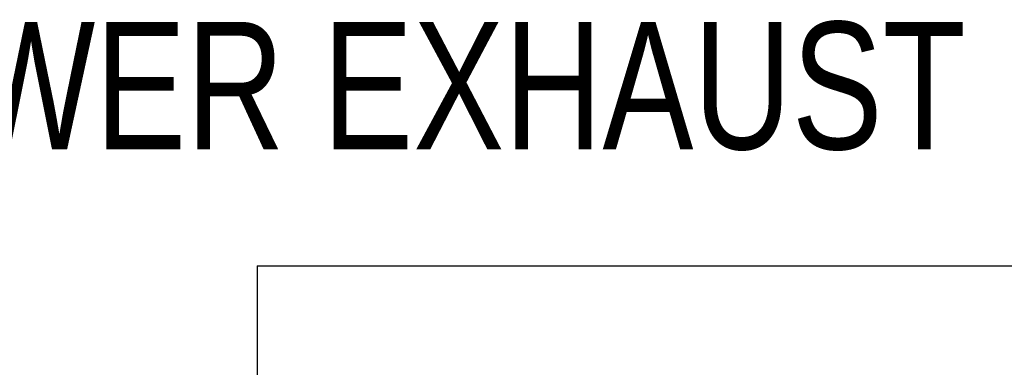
# Model space of a CAD drawing. Header units: inches. Extents: x 0 to 16, y 0 to 10.
# Tile 18 of 35: x 12.992 to 13.958, y 1.817 to 2.158. Entities that reach past the tile are written whole.
import ezdxf

# ---------------------------------------------------------------- set-up
doc = ezdxf.new("R2010")
doc.units = ezdxf.units.IN
doc.header["$LTSCALE"] = 0.935
doc.header["$MEASUREMENT"] = 0
doc.layers.get('0').update_dxf_attribs({"linetype": 'CONTINUOUS'})
doc.styles.get("Standard").update_dxf_attribs({"font": 'txt', "width": 0.8})

# ---------------------------------------------------------------- blocks, each defined once
blk = doc.blocks.new('*T18')
at = {"color": 2, "linetype": 'Continuous'}
for p, q in [((0, 0), (2.75, 0)), ((0, 0), (0, -1.875)), ((2.75, 0), (2.75, -1.875)), ((0, -0.75), (2.75, -0.75)), ((0, -1.25), (2.75, -1.25)), ((1.375, -1.25), (1.375, -1.5625)), ((0, -1.5625), (2.75, -1.5625)), ((0, -1.875), (2.75, -1.875))]:
    blk.add_line(p, q, dxfattribs=at)
at = {"color": 2, "linetype": 'Continuous', "attachment_point": 2, "line_spacing_factor": 0.9}
for s, insert, char_height, width in [('X-Pro II Workstation\\PHalf Size Ducted Exhaust', (1.375, -0.82812), 0.125, 4.8), ('B', (0.6875, -1.32812), 0.15625, 0.25), ('XPROII-2_DE', (2.0625, -1.32812), 0.125, 2.2), ('\\Q15.0;ALL DIMENSIONS ARE IN INCHES', (1.375, -1.64354), 0.0825, 3.696)]:
    blk.add_mtext(s, dxfattribs=dict(at, insert=insert, char_height=char_height, width=width))

msp = doc.modelspace()

# ---------------------------------------------------------------- block references
msp.add_blockref('*T18', (13.225, 1.91632))

# ---------------------------------------------------------------- texts
at = {"color": 2, "linetype": 'Continuous', "insert": (12.76149, 2.15585), "char_height": 0.125, "width": 1.3, "attachment_point": 1, "line_spacing_factor": 0.9}
msp.add_mtext('LOWER EXHAUST', dxfattribs=at)

doc.saveas('drawing.dxf')
